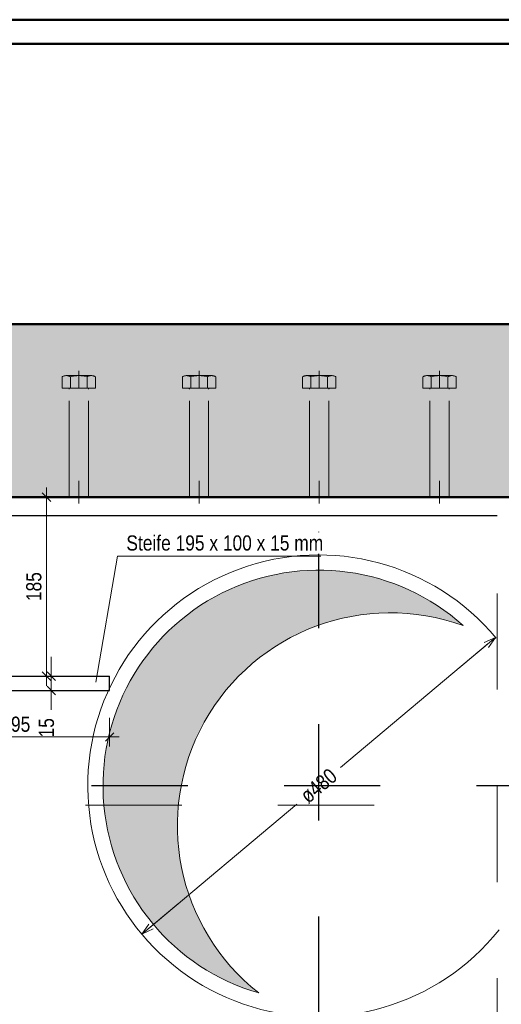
# Model space of a CAD drawing. Header units: millimetres. Extents: x 0 to 6.08, y 0 to 5.27.
# Tile 43 of 54: x 2.59 to 3.09, y 3.18 to 4.21. Entities that reach past the tile are written whole.
import ezdxf

# ---------------------------------------------------------------- set-up
doc = ezdxf.new("R2010")
doc.units = ezdxf.units.MM
doc.linetypes.add('DASHDOT', pattern=[1, 0.5, -0.25, 0, -0.25])
doc.linetypes.add('HIDDEN', pattern=[0.375, 0.25, -0.125])
doc.styles.add('Arial Narrow', font='ARIALN.TTF')
doc.dimstyles.new('Arch_Strakon_dimstyle', dxfattribs={"dimtxt": 1.575, "dimasz": 1, "dimexe": 1.25, "dimexo": 0.0625, "dimgap": 1, "dimtad": 0, "dimdec": 5, "dimzin": 12, "dimdsep": 46, "dimtxsty": 'Arial Narrow', "dimblk": 'Arrowhead_Tick', "dimsah": 1, "dimcen": 0, "dimse1": 1, "dimse2": 1, "dimclrd": 6, "dimclrt": 2, "dimazin": 0, "dimtfac": 1, "dimtdec": 4, "dimtmove": 0, "dimatfit": 3, "dimldrblk": 'NONE', "dimfxl": 1, "dimtvp": 1, "dimtolj": 1, "dimtzin": 0, "dimlwd": 13, "dimarcsym": 2})
doc.dimstyles.new('Radial_Strakon_dimstyle', dxfattribs={"dimtxt": 1.575, "dimasz": 1, "dimexe": 1.25, "dimexo": 0.0625, "dimgap": 1, "dimtad": 0, "dimdec": 5, "dimzin": 12, "dimdsep": 46, "dimtxsty": 'Arial Narrow', "dimblk": 'Arrowhead_Radial_Reverse', "dimsah": 1, "dimcen": 0, "dimse1": 1, "dimse2": 1, "dimclrd": 6, "dimclrt": 2, "dimazin": 0, "dimtfac": 1, "dimtdec": 4, "dimtmove": 0, "dimatfit": 3, "dimldrblk": 'NONE', "dimfxl": 1, "dimtvp": 1, "dimtolj": 1, "dimtzin": 0, "dimlwd": 13, "dimarcsym": 2})

# ---------------------------------------------------------------- blocks, each defined once
blk = doc.blocks.new('Arrowhead_Tick')
at = {"color": 0, "linetype": 'Continuous', "lineweight": -2, "ltscale": 0.2}
for p, q in [((0, 2), (0, -1)), ((-1, 0), (0, 0)), ((1, 0), (0, 0))]:
    blk.add_line(p, q, dxfattribs=at)
at = {"color": 2, "linetype": 'Continuous', "lineweight": 35, "ltscale": 0.2}
blk.add_line((0.44, 0.44), (-0.44, -0.44), dxfattribs=at)
blk = doc.blocks.new('*D89')
at = {"color": 6, "linetype": 'Continuous', "lineweight": 13}
blk.add_line((2.4964, 3.4595), (2.6714, 3.4595), dxfattribs=at)
at = {"layer": 'Defpoints', "color": 0}
for p in [(2.4864, 3.5077), (2.6814, 3.5077), (2.6814, 3.4595)]:
    blk.add_point(p, dxfattribs=at)
at = {"color": 6, "lineweight": 13, "xscale": 0.01, "yscale": 0.01, "zscale": 0.01, "rotation": 180}
blk.add_blockref('Arrowhead_Tick', (2.4864, 3.4595), dxfattribs=at)
at = {"color": 6, "lineweight": 13, "xscale": 0.01, "yscale": 0.01, "zscale": 0.01}
blk.add_blockref('Arrowhead_Tick', (2.6814, 3.4595), dxfattribs=at)
at = {"color": 2, "lineweight": 35, "insert": (2.5839, 3.4726), "char_height": 0.01575, "attachment_point": 5, "style": 'Arial Narrow'}
blk.add_mtext('\\A1;195', dxfattribs=at)
blk = doc.blocks.new('_None')
blk = doc.blocks.new('*D96')
at = {"color": 6, "linetype": 'Continuous', "lineweight": 13}
for p, q in [((2.6208, 3.5327), (2.6208, 3.5427)), ((2.6208, 3.5077), (2.6208, 3.5227)), ((2.6208, 3.4977), (2.6208, 3.4877))]:
    blk.add_line(p, q, dxfattribs=at)
at = {"layer": 'Defpoints', "color": 0}
for p in [(2.6208, 3.5227), (2.6814, 3.5227), (2.6814, 3.5077)]:
    blk.add_point(p, dxfattribs=at)
at = {"color": 6, "lineweight": 13, "xscale": 0.01, "yscale": 0.01, "zscale": 0.01}
for p, rotation in [((2.6208, 3.5227), 270), ((2.6208, 3.5077), 90)]:
    blk.add_blockref('Arrowhead_Tick', p, dxfattribs=dict(at, rotation=rotation))
at = {"color": 2, "lineweight": 35, "insert": (2.6158, 3.469), "char_height": 0.01575, "attachment_point": 5, "rotation": 90, "style": 'Arial Narrow'}
blk.add_mtext('\\A1;15', dxfattribs=at)
blk = doc.blocks.new('*D97')
at = {"color": 6, "linetype": 'Continuous', "lineweight": 13}
blk.add_line((2.6158, 3.5327), (2.6158, 3.6987), dxfattribs=at)
at = {"layer": 'Defpoints', "color": 0}
for p in [(2.6158, 3.7087), (3.0843, 3.7087), (2.6814, 3.5227)]:
    blk.add_point(p, dxfattribs=at)
at = {"color": 6, "lineweight": 13, "xscale": 0.01, "yscale": 0.01, "zscale": 0.01}
for p, rotation in [((2.6158, 3.7087), 90), ((2.6158, 3.5227), 270)]:
    blk.add_blockref('Arrowhead_Tick', p, dxfattribs=dict(at, rotation=rotation))
at = {"color": 2, "lineweight": 35, "insert": (2.6027, 3.6157), "char_height": 0.01575, "attachment_point": 5, "rotation": 90, "style": 'Arial Narrow'}
blk.add_mtext('\\A1;185', dxfattribs=at)
blk = doc.blocks.new('Arrowhead_Radial_Reverse')
at = {"color": 0, "linetype": 'Continuous', "lineweight": -2, "ltscale": 0.2}
for p, q in [((0, 0), (-5, 0)), ((0, 0), (-1.25, 0.33)), ((-1.25, -0.33), (0, 0))]:
    blk.add_line(p, q, dxfattribs=at)
blk = doc.blocks.new('*D269')
at = {"color": 6, "linetype": 'Continuous', "lineweight": 13}
for p, q in [((2.9213, 3.4277), (3.0749, 3.5565)), ((2.8761, 3.3897), (2.7225, 3.2608))]:
    blk.add_line(p, q, dxfattribs=at)
at = {"layer": 'Defpoints', "color": 0}
for p in [(3.0749, 3.5565), (2.7225, 3.2608)]:
    blk.add_point(p, dxfattribs=at)
at = {"color": 6, "lineweight": 13, "xscale": 0.01, "yscale": 0.01, "zscale": 0.01}
for p, rotation in [((3.0826, 3.563), 39.99999999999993), ((2.7149, 3.2544), 219.9999999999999)]:
    blk.add_blockref('Arrowhead_Radial_Reverse', p, dxfattribs=dict(at, rotation=rotation))
at = {"color": 2, "lineweight": 35, "insert": (2.8987, 3.4087), "char_height": 0.01575, "attachment_point": 5, "rotation": 40, "style": 'Arial Narrow'}
blk.add_mtext('\\A1;ø480', dxfattribs=at)

msp = doc.modelspace()

# ---------------------------------------------------------------- hatches: boundary and pattern name
at = {"lineweight": 18, "true_color": 0xceffce}
msp.add_hatch(color=254, dxfattribs=at).paths.add_polyline_path([(3.188665, 3.888687), (3.19067, 3.708687), (2.492018, 3.708687), (2.486372, 3.713993), (2.486372, 3.718687), (2.461372, 3.718687), (2.461372, 3.713993), (2.455725, 3.708687), (2.241372, 3.708687), (2.241372, 3.638687), (1.918547, 3.638687), (1.918547, 3.888687)])
at = {"lineweight": 18, "true_color": 0xdfdfdf}
msp.add_hatch(color=254, dxfattribs=at).paths.add_polyline_path([(3.045808, 3.577889), (3.042744, 3.580505), (3.039634, 3.583064), (3.036478, 3.585568), (3.033278, 3.588014), (3.030035, 3.590403), (3.026749, 3.592733), (3.023421, 3.595003), (3.020054, 3.597214), (3.016647, 3.599363), (3.013203, 3.601451), (3.009721, 3.603477), (3.006203, 3.60544), (3.002651, 3.607339), (2.999065, 3.609174), (2.995447, 3.610945), (2.991798, 3.61265), (2.988118, 3.614289), (2.98441, 3.615862), (2.980674, 3.617368), (2.976912, 3.618807), (2.973124, 3.620178), (2.969312, 3.621481), (2.965478, 3.622714), (2.961622, 3.623879), (2.957746, 3.624975), (2.95385, 3.626), (2.949937, 3.626956), (2.946008, 3.627841), (2.942063, 3.628655), (2.938104, 3.629398), (2.934132, 3.63007), (2.930149, 3.630671), (2.926156, 3.631199), (2.922154, 3.631656), (2.918144, 3.632042), (2.914128, 3.632354), (2.910107, 3.632595), (2.906082, 3.632764), (2.902056, 3.63286), (2.898027, 3.632884), (2.894, 3.632835), (2.889973, 3.632714), (2.88595, 3.632521), (2.881931, 3.632255), (2.877917, 3.631918), (2.873909, 3.631508), (2.86991, 3.631026), (2.86592, 3.630473), (2.861941, 3.629848), (2.857974, 3.629151), (2.854019, 3.628383), (2.850079, 3.627545), (2.846155, 3.626636), (2.842248, 3.625656), (2.838359, 3.624607), (2.83449, 3.623487), (2.830641, 3.622299), (2.826814, 3.621041), (2.823011, 3.619715), (2.819231, 3.618321), (2.815478, 3.616859), (2.811751, 3.61533), (2.808053, 3.613734), (2.804384, 3.612072), (2.800745, 3.610344), (2.797138, 3.608552), (2.793563, 3.606694), (2.790023, 3.604773), (2.786518, 3.602789), (2.783048, 3.600742), (2.779617, 3.598632), (2.776223, 3.596462), (2.77287, 3.594231), (2.769556, 3.59194), (2.766285, 3.58959), (2.763056, 3.587181), (2.759871, 3.584715), (2.756731, 3.582192), (2.753637, 3.579613), (2.750589, 3.576979), (2.74759, 3.574291), (2.744639, 3.571549), (2.741738, 3.568754), (2.738887, 3.565908), (2.736088, 3.563011), (2.733342, 3.560065), (2.730649, 3.557069), (2.72801, 3.554025), (2.725427, 3.550935), (2.722899, 3.547799), (2.720428, 3.544618), (2.718015, 3.541392), (2.71566, 3.538124), (2.713364, 3.534815), (2.711128, 3.531464), (2.708952, 3.528074), (2.706838, 3.524646), (2.704786, 3.52118), (2.702796, 3.517677), (2.700869, 3.51414), (2.699007, 3.510568), (2.697209, 3.506964), (2.695476, 3.503327), (2.693808, 3.499661), (2.692207, 3.495965), (2.690672, 3.49224), (2.689204, 3.488489), (2.687805, 3.484712), (2.686473, 3.48091), (2.685209, 3.477086), (2.684015, 3.473239), (2.68289, 3.469371), (2.681835, 3.465483), (2.680849, 3.461578), (2.679934, 3.457655), (2.67909, 3.453716), (2.678316, 3.449763), (2.677614, 3.445797), (2.676983, 3.441818), (2.676423, 3.437829), (2.675935, 3.433831), (2.67552, 3.429824), (2.675176, 3.425811), (2.674904, 3.421792), (2.674705, 3.417769), (2.674578, 3.413743), (2.674523, 3.409715), (2.674541, 3.405687), (2.674631, 3.40166), (2.674794, 3.397635), (2.675028, 3.393614), (2.675335, 3.389597), (2.675714, 3.385587), (2.676165, 3.381584), (2.676688, 3.37759), (2.677283, 3.373606), (2.677949, 3.369634), (2.678686, 3.365674), (2.679494, 3.361727), (2.680373, 3.357796), (2.681323, 3.353882), (2.682343, 3.349985), (2.683432, 3.346107), (2.684591, 3.342249), (2.685819, 3.338413), (2.687116, 3.334599), (2.688482, 3.33081), (2.689915, 3.327045), (2.691415, 3.323307), (2.692982, 3.319596), (2.694616, 3.315914), (2.696316, 3.312262), (2.698081, 3.308642), (2.699911, 3.305053), (2.701805, 3.301498), (2.703762, 3.297978), (2.705783, 3.294493), (2.707866, 3.291045), (2.71001, 3.287635), (2.712215, 3.284264), (2.714481, 3.280934), (2.716806, 3.277644), (2.719189, 3.274397), (2.721631, 3.271193), (2.72413, 3.268034), (2.726685, 3.26492), (2.729296, 3.261852), (2.731961, 3.258832), (2.73468, 3.25586), (2.737452, 3.252938), (2.740277, 3.250066), (2.743152, 3.247245), (2.746078, 3.244476), (2.749052, 3.24176), (2.752076, 3.239098), (2.755146, 3.236491), (2.758263, 3.233939), (2.761425, 3.231444), (2.764632, 3.229006), (2.767881, 3.226626), (2.771173, 3.224305), (2.774507, 3.222043), (2.77788, 3.219842), (2.781292, 3.217701), (2.784743, 3.215622), (2.78823, 3.213606), (2.791752, 3.211652), (2.795309, 3.209762), (2.7989, 3.207936), (2.802523, 3.206176), (2.806177, 3.20448), (2.80986, 3.20285), (2.813573, 3.201287), (2.817313, 3.199791), (2.821079, 3.198362), (2.82487, 3.197001), (2.828685, 3.195708), (2.832523, 3.194485), (2.836382, 3.19333), (2.833371, 3.195741), (2.830402, 3.198204), (2.827477, 3.200719), (2.824596, 3.203284), (2.821761, 3.205899), (2.818971, 3.208563), (2.816228, 3.211275), (2.813533, 3.214035), (2.810886, 3.216841), (2.808289, 3.219693), (2.805742, 3.222589), (2.803245, 3.22553), (2.800801, 3.228514), (2.798408, 3.23154), (2.796069, 3.234607), (2.793784, 3.237714), (2.791553, 3.240861), (2.789377, 3.244046), (2.787257, 3.247269), (2.785194, 3.250528), (2.783188, 3.253823), (2.781239, 3.257152), (2.779349, 3.260515), (2.777518, 3.263909), (2.775746, 3.267336), (2.774034, 3.270793), (2.772383, 3.274279), (2.770793, 3.277793), (2.769264, 3.281334), (2.767797, 3.284902), (2.766393, 3.288495), (2.765051, 3.292111), (2.763773, 3.295751), (2.762558, 3.299412), (2.761407, 3.303094), (2.760321, 3.306795), (2.759299, 3.310514), (2.758343, 3.314251), (2.757451, 3.318004), (2.756625, 3.321772), (2.755865, 3.325554), (2.755171, 3.329348), (2.754544, 3.333154), (2.753982, 3.336971), (2.753488, 3.340796), (2.75306, 3.34463), (2.752699, 3.34847), (2.752405, 3.352316), (2.752178, 3.356167), (2.752018, 3.360021), (2.751925, 3.363877), (2.7519, 3.367735), (2.751942, 3.371592), (2.752051, 3.375448), (2.752227, 3.379301), (2.75247, 3.383151), (2.752781, 3.386996), (2.753158, 3.390834), (2.753603, 3.394666), (2.754114, 3.39849), (2.754691, 3.402303), (2.755335, 3.406107), (2.756046, 3.409898), (2.756822, 3.413677), (2.757664, 3.417441), (2.758571, 3.42119), (2.759544, 3.424923), (2.760581, 3.428638), (2.761683, 3.432335), (2.76285, 3.436011), (2.76408, 3.439667), (2.765374, 3.443301), (2.766731, 3.446912), (2.768151, 3.450499), (2.769633, 3.45406), (2.771177, 3.457595), (2.772782, 3.461102), (2.774448, 3.464581), (2.776175, 3.468031), (2.777961, 3.471449), (2.779807, 3.474837), (2.781711, 3.478191), (2.783674, 3.481512), (2.785694, 3.484798), (2.787772, 3.488048), (2.789905, 3.491262), (2.792095, 3.494438), (2.794339, 3.497575), (2.796638, 3.500673), (2.79899, 3.50373), (2.801395, 3.506745), (2.803852, 3.509719), (2.806361, 3.512649), (2.808921, 3.515534), (2.81153, 3.518375), (2.814189, 3.52117), (2.816896, 3.523918), (2.81965, 3.526619), (2.822451, 3.529271), (2.825298, 3.531873), (2.82819, 3.534426), (2.831126, 3.536928), (2.834105, 3.539379), (2.837126, 3.541777), (2.840189, 3.544122), (2.843292, 3.546413), (2.846435, 3.54865), (2.849616, 3.550832), (2.852834, 3.552958), (2.856089, 3.555028), (2.85938, 3.55704), (2.862705, 3.558995), (2.866064, 3.560892), (2.869456, 3.56273), (2.872879, 3.564508), (2.876332, 3.566227), (2.879815, 3.567885), (2.883326, 3.569482), (2.886865, 3.571017), (2.89043, 3.572491), (2.894019, 3.573902), (2.897633, 3.575251), (2.90127, 3.576536), (2.904929, 3.577758), (2.908609, 3.578916), (2.912308, 3.580009), (2.916025, 3.581038), (2.91976, 3.582002), (2.923512, 3.582901), (2.927278, 3.583734), (2.931058, 3.584501), (2.934851, 3.585202), (2.938656, 3.585837), (2.942471, 3.586406), (2.946296, 3.586908), (2.950129, 3.587343), (2.953968, 3.587712), (2.957814, 3.588013), (2.961664, 3.588248), (2.965518, 3.588415), (2.969374, 3.588515), (2.973231, 3.588548), (2.977089, 3.588514), (2.980945, 3.588412), (2.984798, 3.588243), (2.988648, 3.588007), (2.992494, 3.587704), (2.996333, 3.587334), (3.000166, 3.586897), (3.00399, 3.586393), (3.007805, 3.585823), (3.01161, 3.585186), (3.015403, 3.584483), (3.019183, 3.583715), (3.022949, 3.58288), (3.026699, 3.58198), (3.030434, 3.581014), (3.034151, 3.579984), (3.03785, 3.578889), (3.041529, 3.57773), (3.045187, 3.576506), (3.048824, 3.575219)])

# ---------------------------------------------------------------- linework, layer by layer
at = {"color": 4, "linetype": 'Continuous', "lineweight": 50}
for p, q in [((5.945, 4.205), (0, 4.205)), ((5.92, 4.18), (0.1, 4.18)), ((1.918547, 3.888687), (3.188665, 3.888687)), ((3.19067, 3.708687), (2.486372, 3.708687))]:
    msp.add_line(p, q, dxfattribs=at)
at = {"color": 6, "linetype": 'HIDDEN', "lineweight": 13, "ltscale": 0.05}
for p, q in [((2.649372, 3.840063), (2.649372, 3.822063)), ((2.774372, 3.840063), (2.774372, 3.822063)), ((2.899372, 3.840063), (2.899372, 3.822063)), ((3.024372, 3.840063), (3.024372, 3.822063)), ((2.632051, 3.822063), (2.632051, 3.833903)), ((2.636381, 3.835063), (2.662362, 3.835063)), ((2.640711, 3.833903), (2.640711, 3.822063)), ((2.658032, 3.822063), (2.658032, 3.833895)), ((2.666692, 3.822063), (2.666692, 3.833895)), ((2.757051, 3.822063), (2.757051, 3.833903)), ((2.761381, 3.835063), (2.787362, 3.835063)), ((2.765711, 3.833903), (2.765711, 3.822063)), ((2.783032, 3.822063), (2.783032, 3.833895)), ((2.791692, 3.822063), (2.791692, 3.833895)), ((2.882051, 3.822063), (2.882051, 3.833903)), ((2.886381, 3.835063), (2.912362, 3.835063)), ((2.890711, 3.833903), (2.890711, 3.822063)), ((2.908032, 3.822063), (2.908032, 3.833895)), ((2.916692, 3.822063), (2.916692, 3.833895)), ((3.007051, 3.822063), (3.007051, 3.833903)), ((3.011381, 3.835063), (3.037362, 3.835063)), ((3.015711, 3.833903), (3.015711, 3.822063)), ((3.033032, 3.822063), (3.033032, 3.833895)), ((3.041692, 3.822063), (3.041692, 3.833895)), ((2.666692, 3.822063), (2.632051, 3.822063)), ((2.660372, 3.822063), (2.638372, 3.822063)), ((2.639372, 3.708687), (2.639372, 3.821063)), ((2.659372, 3.708687), (2.659372, 3.821063)), ((2.791692, 3.822063), (2.757051, 3.822063)), ((2.785372, 3.822063), (2.763372, 3.822063)), ((2.764372, 3.708687), (2.764372, 3.821063)), ((2.784372, 3.708687), (2.784372, 3.821063)), ((2.916692, 3.822063), (2.882051, 3.822063)), ((2.910372, 3.822063), (2.888372, 3.822063)), ((2.889372, 3.708687), (2.889372, 3.821063)), ((2.909372, 3.708687), (2.909372, 3.821063)), ((3.041692, 3.822063), (3.007051, 3.822063)), ((3.035372, 3.822063), (3.013372, 3.822063)), ((3.014372, 3.708687), (3.014372, 3.821063)), ((3.034372, 3.708687), (3.034372, 3.821063)), ((2.639372, 3.708687), (2.639372, 3.725797)), ((2.649372, 3.708687), (2.649372, 3.725797)), ((2.649372, 3.725797), (2.649372, 3.702063)), ((2.659372, 3.708687), (2.659372, 3.725797)), ((2.764372, 3.708687), (2.764372, 3.725797)), ((2.774372, 3.708687), (2.774372, 3.725797)), ((2.774372, 3.725797), (2.774372, 3.702063)), ((2.784372, 3.708687), (2.784372, 3.725797)), ((2.889372, 3.708687), (2.889372, 3.725797)), ((2.899372, 3.708687), (2.899372, 3.725797)), ((2.899372, 3.725797), (2.899372, 3.702063)), ((2.909372, 3.708687), (2.909372, 3.725797)), ((3.014372, 3.708687), (3.014372, 3.725797)), ((3.024372, 3.708687), (3.024372, 3.725797)), ((3.024372, 3.725797), (3.024372, 3.702063)), ((3.034372, 3.708687), (3.034372, 3.725797)), ((2.659372, 3.708687), (2.639372, 3.708687)), ((2.784372, 3.708687), (2.764372, 3.708687)), ((2.909372, 3.708687), (2.889372, 3.708687)), ((3.034372, 3.708687), (3.014372, 3.708687))]:
    msp.add_line(p, q, dxfattribs=at)
at = {"color": 3, "linetype": 'Continuous', "lineweight": 25}
for p, q in [((2.486372, 3.708687), (3.084297, 3.708687)), ((2.486372, 3.689687), (3.084297, 3.689687)), ((2.486372, 3.522687), (2.681372, 3.522687)), ((2.486372, 3.522687), (2.681372, 3.522687)), ((2.681372, 3.507687), (2.681372, 3.522687)), ((2.681372, 3.507687), (2.681372, 3.522687)), ((2.486372, 3.507687), (2.681372, 3.507687)), ((2.486372, 3.507687), (2.681372, 3.507687))]:
    msp.add_line(p, q, dxfattribs=at)
at = {"color": 5, "linetype": 'HIDDEN', "lineweight": 18, "ltscale": 0.05}
msp.add_line((3.084297, 3.108687), (3.084297, 3.708687), dxfattribs=at)
at = {"color": 10, "linetype": 'DASHDOT', "ltscale": 0.05}
for p, q in [((2.898719, 3.672687), (2.898719, 3.144687)), ((3.162719, 3.408687), (2.634719, 3.408687))]:
    msp.add_line(p, q, dxfattribs=at)
at = {"color": 6, "linetype": 'Continuous', "lineweight": 13}
for p, q in [((2.689656, 3.647478), (2.667129, 3.516313)), ((2.900981, 3.647478), (2.689656, 3.647478))]:
    msp.add_line(p, q, dxfattribs=at)
at = {"color": 9, "linetype": 'DASHDOT', "lineweight": 0, "ltscale": 0.05}
msp.add_line((2.456372, 3.388687), (3.053781, 3.388687), dxfattribs=at)
at = {"color": 6, "linetype": 'HIDDEN', "lineweight": 13, "ltscale": 0.05}
for centre, radius, start, end in [((2.636381, 3.826403), 0.00866, 59.99927, 120.000728), ((2.649372, 3.801602), 0.033434, 74.987632, 105.009015), ((2.662362, 3.826403), 0.008654, 59.974265, 120.025735), ((2.761381, 3.826403), 0.00866, 59.99927, 120.000728), ((2.774372, 3.801602), 0.033434, 74.987632, 105.009015), ((2.787362, 3.826403), 0.008654, 59.974265, 120.025735), ((2.886381, 3.826403), 0.00866, 59.99927, 120.000728), ((2.899372, 3.801602), 0.033434, 74.987632, 105.009015), ((2.912362, 3.826403), 0.008654, 59.974265, 120.025735), ((3.011381, 3.826403), 0.00866, 59.99927, 120.000728), ((3.024372, 3.801602), 0.033434, 74.987632, 105.009015), ((3.037362, 3.826403), 0.008654, 59.974265, 120.025735), ((2.638372, 3.821063), 0.001, 0, 90.000019), ((2.660372, 3.821063), 0.001, 90, 180), ((2.763372, 3.821063), 0.001, 0, 90.000019), ((2.785372, 3.821063), 0.001, 90, 180), ((2.888372, 3.821063), 0.001, 0, 90.000019), ((2.910372, 3.821063), 0.001, 90, 180), ((3.013372, 3.821063), 0.001, 0, 90.000019), ((3.035372, 3.821063), 0.001, 90, 180)]:
    msp.add_arc(centre, radius, start, end, dxfattribs=at)
at = {"color": 5, "linetype": 'Continuous', "lineweight": 18}
msp.add_arc((2.898719, 3.408687), 0.24, 39.762686, 321.424564, dxfattribs=at)
at = {"color": 9, "linetype": 'Continuous', "lineweight": 0}
for centre, radius, start, end in [((2.898719, 3.408687), 0.224198, 47.969881, 253.856497), ((2.973185, 3.367262), 0.221286, 70.012643, 231.813735)]:
    msp.add_arc(centre, radius, start, end, dxfattribs=at)

# ---------------------------------------------------------------- texts
at = {"color": 2, "lineweight": 35, "insert": (2.441488, 3.935287), "char_height": 0.01575, "attachment_point": 7, "line_spacing_factor": 0.9, "style": 'Arial Narrow', "bg_fill": 3, "box_fill_scale": 1.2, "bg_fill_color": 256, "bg_fill_true_color": 13158600, "bg_fill_transparency": 0}
msp.add_mtext('Steife t = 15 mm', dxfattribs=at)

# ---------------------------------------------------------------- dimensions: what is measured, and where the dimension line sits
at = {"lineweight": 35}
for base, p1, p2, text, override, picture, middle in [((2.615754, 3.708687), (2.681372, 3.522687), (3.084297, 3.708687), '185', {"dimscale": 0.01, "dimtxt": 1.575, "dimasz": 1, "dimgap": 0.5, "dimtad": 1, "dimjust": 0, "dimtih": 0, "dimtoh": 0, "dimdec": 5, "dimdsep": 46, "dimtxsty": 'Arial Narrow', "dimclrd": 6, "dimclrt": 2, "dimtix": 1, "dimtofl": 255, "dimtmove": 0, "dimatfit": 2, "dimfxl": 0, "dimfxlon": 0, "dimtvp": 31.746032, "dimlwd": 13}, '*D97', (2.615754, 3.615687)), ((2.620754, 3.522687), (2.681372, 3.507687), (2.681372, 3.522687), '15', {"dimscale": 0.01, "dimtxt": 1.575, "dimasz": 1, "dimgap": 0.5, "dimtad": 1, "dimjust": 0, "dimtih": 0, "dimtoh": 0, "dimdec": 5, "dimdsep": 46, "dimtxsty": 'Arial Narrow', "dimclrd": 6, "dimclrt": 2, "dimtix": 0, "dimtofl": 255, "dimtmove": 2, "dimatfit": 2, "dimfxl": 0, "dimfxlon": 0, "dimtvp": 31.746032, "dimlwd": 13}, '*D96', (2.615754, 3.468992))]:
    dim = msp.add_linear_dim(base=base, p1=p1, p2=p2, angle=90, text=text, dimstyle='Arch_Strakon_dimstyle', override=override, dxfattribs=at)
    dim.commit()
    dim.dimension.update_dxf_attribs({"geometry": picture, "text_midpoint": middle, "dimtype": 160})
dim = msp.add_diameter_dim_2p(p1=(3.082569, 3.562956), p2=(2.714868, 3.254418), text='ø480', dimstyle='Radial_Strakon_dimstyle', override={"dimscale": 0.01, "dimtxt": 1.575, "dimasz": 1, "dimtad": 0, "dimjust": 0, "dimtih": 0, "dimtoh": 0, "dimdec": 3, "dimdsep": 46, "dimtxsty": 'Arial Narrow', "dimblk1": 'Arrowhead_Radial_Reverse', "dimblk2": 'Arrowhead_Radial_Reverse', "dimsah": 1, "dimcen": 0, "dimclrd": 6, "dimclrt": 2, "dimtix": 1, "dimtofl": 0, "dimtmove": 2, "dimatfit": 3, "dimlwd": 13}, dxfattribs=at)
dim.commit()
dim.dimension.update_dxf_attribs({"geometry": '*D269', "text_midpoint": (2.898719, 3.408687), "dimtype": 163})
dim = msp.add_linear_dim(base=(2.681372, 3.459549), p1=(2.486372, 3.507687), p2=(2.681372, 3.507687), text='195', dimstyle='Arch_Strakon_dimstyle', override={"dimscale": 0.01, "dimtxt": 1.575, "dimasz": 1, "dimgap": 0.5, "dimtad": 1, "dimjust": 0, "dimtih": 0, "dimtoh": 0, "dimdec": 5, "dimdsep": 46, "dimtxsty": 'Arial Narrow', "dimclrd": 6, "dimclrt": 2, "dimtix": 1, "dimtofl": 255, "dimtmove": 0, "dimatfit": 2, "dimfxl": 0, "dimfxlon": 0, "dimtvp": 31.746032, "dimlwd": 13}, dxfattribs=at)
dim.commit()
dim.dimension.update_dxf_attribs({"geometry": '*D89', "text_midpoint": (2.583872, 3.459549), "dimtype": 160})

# ---------------------------------------------------------------- next in the draw order: texts
at = {"color": 2, "lineweight": 35, "insert": (2.698844, 3.652991), "char_height": 0.01575, "attachment_point": 7, "line_spacing_factor": 0.9, "style": 'Arial Narrow', "bg_fill": 3, "box_fill_scale": 1.2, "bg_fill_color": 256, "bg_fill_true_color": 13158600, "bg_fill_transparency": 0}
msp.add_mtext('Steife 195 x 100 x 15 mm', dxfattribs=at)

doc.saveas('drawing.dxf')
